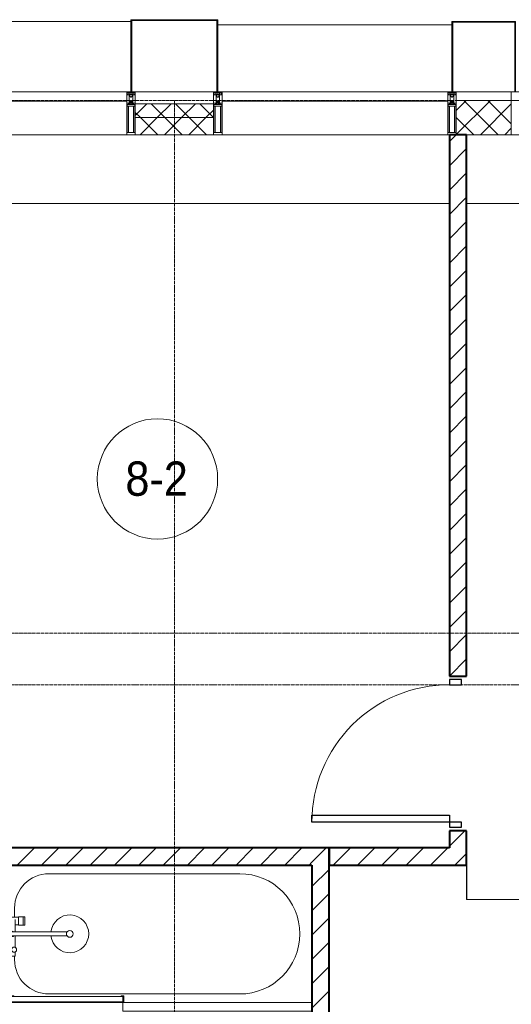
# Model space of a CAD drawing. Header units: millimetres. Extents: x 5617 to 109543, y 7718 to 202726.
# Tile 71 of 84: x 57514 to 60374, y 27840 to 33570. Entities that reach past the tile are written whole.
import ezdxf

# ---------------------------------------------------------------- set-up
doc = ezdxf.new("R2010")
doc.units = ezdxf.units.MM
doc.linetypes.add('ADSK_Линия сетки', pattern=[25, 20, -2.5, 0, -2.5])
doc.linetypes.add('Линия сетки', pattern=[25, 20, -2.5, 0, -2.5])
for name, color, linetype, lineweight in [('Двери', 7, 'Continuous', 18), ('Импосты витража', 7, 'Continuous', 18), ('Колонны', 7, 'Continuous', 18), ('Марки помещений', 7, 'Continuous', 20), ('Мебель', 7, 'Continuous', 18), ('Оси', 7, 'Continuous', 9), ('Панели витража', 7, 'Continuous', 18), ('Перекрытия', 7, 'Continuous', 18), ('Сантехнические приборы', 7, 'Continuous', 18), ('Стены', 7, 'Continuous', 18), ('Стены разрез', 7, 'Continuous', 40), ('Стены штриховка', 7, 'Continuous', 40), ('Элементы узлов', 7, 'Continuous', 18)]:
    doc.layers.add(name, color=color, linetype=linetype, lineweight=lineweight)
doc.styles.add('Arial_3', font='arial.ttf', dxfattribs={"width": 0.9, "height": 200})
pattern_1 = [(45, (0, 0), (-70.71068, 70.71068), [])]
pattern_2 = [(45, (0, 0), (-70.71068, 70.71068), []), (135, (0, 0), (-70.71068, -70.71068), [])]

# ---------------------------------------------------------------- blocks, each defined once
blk = doc.blocks.new('MR_Ванна - Санузел с ванной_1800x800-2638737-МКСС_К4_L16_54_900_')
at = {"layer": 'Сантехнические приборы', "color": 253, "true_color": 0xaaaaaa}
for p, q in [((630, 750), (-480, 750)), ((210, 800.1), (195, 800.1)), ((195, 800.1), (195, 760)), ((195, 760), (210, 760)), ((200, 765), (200, 795.1)), ((200, 795.1), (210, 795.1)), ((200, 795.1), (200, 765)), ((895, 795.1), (200, 795.1)), ((210, 765), (200, 765)), ((200, 765), (895, 765)), ((210, 795.1), (210, 800.1)), ((210, 800), (885, 800)), ((210, 760), (210, 765)), ((895, 765), (835, 765)), ((835, 765), (835, 760)), ((835, 760), (900, 760)), ((900, 800), (885, 800)), ((885, 800), (885, 795.1)), ((885, 795.1), (895, 795.1)), ((895, 795.1), (895, 765)), ((895, 765), (895, 795.1)), ((900, 760), (900, 800)), ((900, 760), (900, 509.8)), ((826.3, 529.1), (858, 529.1)), ((826.3, 505.7), (826.3, 529.1)), ((830, 529.1), (830, 550)), ((858, 529.1), (858, 411.3)), ((826.3, 411.3), (826.3, 478.7)), ((858, 493.3), (866, 493.3)), ((858, 466.4), (858, 493.3)), ((866, 466.4), (858, 466.4)), ((866, 496), (880, 496)), ((866, 464), (866, 496)), ((866, 493.3), (866, 466.4)), ((880, 464), (866, 464)), ((880, 509.8), (900, 509.8)), ((880, 450), (880, 509.8)), ((880, 496), (880, 464)), ((900, 509.8), (900, 450)), ((524.9, 411.3), (880, 411.3)), ((900, 450), (880, 450)), ((880, 411.3), (880, 388.7)), ((900, 450), (900, 360)), ((880, 388.7), (524.9, 388.7)), ((770.9, 301.9), (770.9, 348.9)), ((770.9, 348.9), (780, 348.9)), ((780, 301.9), (780, 348.9)), ((780, 348.9), (807.5, 348.9)), ((780, 348.9), (780, 301.9)), ((807.5, 348.9), (807.5, 301.9)), ((807.5, 303.8), (807.5, 346.6)), ((807.5, 346.6), (826.3, 346.6)), ((826.3, 316.7), (826.3, 388.7)), ((858, 388.7), (858, 316.7)), ((866, 314), (866, 346)), ((866, 346), (880, 346)), ((880, 300.2), (880, 360)), ((880, 360), (900, 360)), ((880, 346), (880, 314)), ((900, 360), (900, 300.2)), ((780, 301.9), (770.9, 301.9)), ((807.5, 301.9), (780, 301.9)), ((858, 303.8), (807.5, 303.8)), ((830, 250), (830, 303.8)), ((858, 316.7), (858, 343.6)), ((858, 343.6), (866, 343.6)), ((858, 316.7), (858, 303.8)), ((866, 316.7), (858, 316.7)), ((866, 343.6), (866, 316.7)), ((880, 314), (866, 314)), ((900, 300.2), (880, 300.2)), ((900, 300.2), (900, 0)), ((-480, 50), (630, 50))]:
    blk.add_line(p, q, dxfattribs=at)
for centre, radius, start, end in [((-480, 400), 350, 90, 270), ((630, 550), 200, 360, 90), ((508.5, 400), 110, 5.91598, 354.08402), ((832.8, 492.2), 15, 90, 270), ((832.8, 492.2), 15, 244.04828, 115.95172), ((832.8, 492.2), 15, 270, 90), ((508.5, 400), 20, 90, 270), ((508.5, 400), 20, 270, 90), ((508.5, 400), 20, 325.4667, 34.5333), ((843.9, 400), 15.5, 47.00933, 132.99067), ((843.9, 400), 15.5, 227.00933, 312.99067), ((630, 250), 200, 270, 360)]:
    blk.add_arc(centre, radius, start, end, dxfattribs=at)
blk = doc.blocks.new('MR_Зона обслуживания - MR_Зона обслуживания-2638739-МКСС_К4_L16_54_900_')
at = {"layer": 'Мебель', "lineweight": 9}
for p, q in [((550, 50), (-550, 50)), ((-550, 0), (545.1, 0)), ((550, 0.1), (550, 50))]:
    blk.add_line(p, q, dxfattribs=at)
blk = doc.blocks.new('A_DOR_Door - Вн_3_Одинарная_900x2100-3250834-МКСС_К4_L16_54_900_')
at = {"layer": 'Двери', "color": 253, "lineweight": 30, "true_color": 0xaaaaaa}
for p, q in [((-400, 50), (-400, 850)), ((-400, 850), (-360, 850)), ((-400, 50), (-400, 850)), ((-360, 850), (-360, 50)), ((-430, 50), (-430, -20)), ((-400, 50), (-430, 50)), ((-360, 50), (-400, 50)), ((-400, -20), (-400, 50)), ((430, 50), (400, 50)), ((400, 50), (400, -20)), ((430, -20), (430, 50)), ((-430, -20), (-400, -20)), ((400, -20), (430, -20))]:
    blk.add_line(p, q, dxfattribs=at)
at = {"layer": 'Двери', "color": 254, "lineweight": 9, "true_color": 0xd4d4d4}
blk.add_arc((-400, 50), 800, 360, 90, dxfattribs=at)
blk = doc.blocks.new('135_SLK_K4_AR_rvt-1-МКСС_К4_L16_54_900_')
at = {"layer": 'Стены разрез', "lineweight": 9, "true_color": 0xaaaaaa}
h = blk.add_hatch(dxfattribs=at)
h.set_pattern_fill('FP_3', color=253, style=0, pattern_type=2)
h.set_pattern_definition(pattern_1)
h.paths.add_polyline_path([(131250, 28650), (131250, 28850), (131150, 28850), (131150, 28650), (131190.1, 28650)])
h.paths.add_polyline_path([(131250, 29750), (131250, 32900), (131150, 32900), (131150, 29750)])
h = blk.add_hatch(dxfattribs=at)
h.set_pattern_fill('FP_3', color=253, style=0, pattern_type=2)
h.set_pattern_definition(pattern_1)
h.paths.add_polyline_path([(130350, 28650), (130350, 28750), (128500, 28750), (128500, 28650), (129985.8, 28650)])
h = blk.add_hatch(dxfattribs=at)
h.set_pattern_fill('FP_3', color=253, style=0, pattern_type=2)
h.set_pattern_definition(pattern_1)
h.paths.add_polyline_path([(130350, 26350), (130450, 26350), (130450, 26950), (130350, 26950), (130350, 26543.6)])
h.paths.add_polyline_path([(130450, 27750), (130450, 28750), (130350, 28750), (130350, 27750)])
h = blk.add_hatch(dxfattribs=at)
h.set_pattern_fill('FP_3', color=253, style=0, pattern_type=2)
h.set_pattern_definition(pattern_1)
h.paths.add_polyline_path([(130450, 28650), (131150, 28650), (131150, 28750), (130450, 28750)])
at = {"layer": 'Перекрытия', "color": 253, "true_color": 0xaaaaaa}
for p, q in [((131150, 32500), (128000, 32500)), ((136150, 32500), (131250, 32500))]:
    blk.add_line(p, q, dxfattribs=at)
at = {"layer": 'Стены', "color": 253, "true_color": 0xaaaaaa}
for p, q in [((131250.8, 28700), (131250, 28700)), ((131250.8, 28700), (131250.8, 28450.4)), ((131250, 28450.4), (131250, 28650)), ((131250, 28450.4), (131250, 28449.6)), ((132400, 28449.6), (131250, 28449.6)), ((131250.8, 28450.4), (132400, 28450.4))]:
    blk.add_line(p, q, dxfattribs=at)
at = {"layer": 'Стены разрез', "color": 253, "true_color": 0xaaaaaa}
for p, q in [((131250, 32900), (131150, 32900)), ((131150, 32900), (131150, 29750)), ((131250, 29750), (131250, 32900)), ((131150, 29750), (131250, 29750)), ((131250, 28850), (131150, 28850)), ((131150, 28850), (131150, 28750)), ((131250, 28650), (131250, 28850)), ((130350, 28750), (128500, 28750)), ((130450, 28750), (130350, 28750)), ((130450, 27750), (130450, 28750)), ((131150, 28750), (130450, 28750)), ((130450, 28750), (130450, 28650)), ((128500, 28650), (130350, 28650)), ((130350, 28650), (130350, 27750)), ((130450, 28650), (131150, 28650)), ((131150, 28650), (131250, 28650))]:
    blk.add_line(p, q, dxfattribs=at)
at = {"layer": 'Двери', "color": 253, "lineweight": 18, "true_color": 0xaaaaaa, "rotation": 90}
blk.add_blockref('A_DOR_Door - Вн_3_Одинарная_900x2100-3250834-МКСС_К4_L16_54_900_', (131200, 29300), dxfattribs=at)
at = {"layer": 'Мебель', "color": 253, "lineweight": 18, "true_color": 0xaaaaaa, "rotation": 180}
blk.add_blockref('MR_Зона обслуживания - MR_Зона обслуживания-2638739-МКСС_К4_L16_54_900_', (129800, 27850), dxfattribs=at)
at = {"layer": 'Сантехнические приборы', "color": 253, "lineweight": 18, "true_color": 0xaaaaaa, "rotation": 180}
blk.add_blockref('MR_Ванна - Санузел с ванной_1800x800-2638737-МКСС_К4_L16_54_900_', (129450, 28650), dxfattribs=at)
blk = doc.blocks.new('System Panel - A_PAN_Glass-7513417-МКСС_К4_L16_54_900_')
at = {"layer": 'Панели витража', "color": 253, "lineweight": 5, "true_color": 0xaaaaaa}
for p, q in [((656.25, 0), (-656.25, 0)), ((-656.25, 0), (-656.25, -55)), ((656.25, -55), (656.25, 0)), ((-656.25, -55), (656.25, -55))]:
    blk.add_line(p, q, dxfattribs=at)
blk = doc.blocks.new('Rectangular Mullion - R_StandardFrame_50Wx250H-5816490-МКСС_К4_L16_54_900_')
at = {"layer": 'Импосты витража', "color": 253, "lineweight": 5, "true_color": 0xaaaaaa}
blk.add_line((134740, 32900), (133427.5, 32900), dxfattribs=at)
blk = doc.blocks.new('Rectangular Mullion - 50Wx250H-2623690-МКСС_К4_L16_54_900_')
at = {"layer": 'Элементы узлов', "color": 253, "lineweight": 5, "true_color": 0xaaaaaa}
for p, q in [((-25, 65.2), (-25, 250)), ((-25, 250), (0, 250)), ((-23, 237.3), (0, 237.3)), ((-23, 237.3), (-23, 73.6)), ((-14.9, 84), (-14.9, 237.3)), ((25, 250), (0, 250)), ((23, 237.3), (0, 237.3)), ((14.9, 84), (14.9, 237.3)), ((23, 237.3), (23, 73.6)), ((25, 65.2), (25, 250)), ((-14, 65.2), (-25, 65.2)), ((0, 84), (-23, 84)), ((-0.5, 73.6), (-23, 73.6)), ((-14, 71.3), (-14, 65.2)), ((-10, 71.3), (-14, 71.3)), ((-10, 53), (-10, 71.3)), ((-7, 65.2), (-5.9, 67.3)), ((-7, 65.2), (-7, 54.7)), ((-4.1, 67.3), (-5.9, 67.3)), ((-4.1, 67.3), (-2.9, 65.1)), ((-2.9, 65.1), (-2.9, 54.6)), ((0, 84), (23, 84)), ((0.5, 73.6), (23, 73.6)), ((4.1, 67.3), (2.9, 65.1)), ((2.9, 65.1), (2.9, 54.6)), ((4.1, 67.3), (5.9, 67.3)), ((7, 65.2), (5.9, 67.3)), ((7, 65.2), (7, 54.7)), ((10, 71.3), (14, 71.3)), ((10, 53), (10, 71.3)), ((14, 71.3), (14, 65.2)), ((14, 65.2), (25, 65.2)), ((-23.8, 14.6), (-25, 14.2)), ((-25, 0), (-25, 14.2)), ((-22.3, 17), (-23.8, 17)), ((-23.8, 17), (-23.8, 14.6)), ((-22.5, 10.6), (-23.8, 14.6)), ((-22.5, 10.6), (-23.7, 9.9)), ((-23.7, 1.3), (-23.7, 9.9)), ((-23.7, 1.3), (-11.8, 1.3)), ((-23.2, 10.2), (-22.5, 8)), ((-22.5, 8), (-22.5, 4.5)), ((-21.3, 4.5), (-22.5, 4.5)), ((-22.3, 17), (-22.3, 16)), ((-22.3, 16), (-21.3, 16)), ((-19, 17.6), (-21.3, 16)), ((-21.3, 4.5), (-21.3, 6.5)), ((-21.3, 6.5), (-14.2, 6.5)), ((-18.4, 16.6), (-19, 17.6)), ((-7.4, 16.6), (-18.4, 16.6)), ((-14.2, 6.5), (-14.2, 4.5)), ((-13.2, 4.5), (-14.2, 4.5)), ((-13.2, 4.5), (-12.2, 7.2)), ((-12.7, 7.6), (-11.3, 11.4)), ((-12.7, 7.6), (-11.8, 6.9)), ((-12.2, 9), (-12.2, 14.8)), ((-12.2, 14.8), (0, 14.8)), ((-11.8, 1.3), (-11.8, 6.9)), ((-10.5, 11.2), (-11.3, 11.4)), ((-10.5, 1.5), (-10.5, 11.2)), ((-4.8, 1.5), (-10.5, 1.5)), ((-8.7, 53), (-10, 53)), ((-10, 53), (-10, 17)), ((-10, 17), (-7.5, 17)), ((-8.7, 53), (-7, 54.7)), ((-8.5, 23), (-1.5, 30)), ((-8.5, 18.5), (-8.5, 23)), ((-7.5, 18.5), (-8.5, 18.5)), ((-7.5, 17), (-7.5, 18.5)), ((-7.4, 18), (-7.4, 16.6)), ((-2.6, 18), (-7.4, 18)), ((0, 8), (-4.8, 8)), ((-4.8, 1.5), (-4.8, 8)), ((-1.3, 53), (-2.9, 54.6)), ((-2.6, 18), (-2.6, 16.8)), ((-2.6, 16.8), (0, 16.8)), ((-1.5, 30), (0, 30)), ((0, 53), (-1.3, 53)), ((0, 53), (1.3, 53)), ((1.5, 30), (0, 30)), ((2.6, 16.8), (0, 16.8)), ((0, 14.8), (0, 16.8)), ((0, 14.8), (0, 16.8)), ((12.2, 14.8), (0, 14.8)), ((0, 0), (0, 8)), ((0, 8), (4.8, 8)), ((0, 0), (0, 8)), ((1.3, 53), (2.9, 54.6)), ((8.5, 23), (1.5, 30)), ((2.6, 18), (2.6, 16.8)), ((2.6, 18), (7.4, 18)), ((4.8, 1.5), (4.8, 8)), ((4.8, 1.5), (10.5, 1.5)), ((8.7, 53), (7, 54.7)), ((7.4, 18), (7.4, 16.6)), ((7.4, 16.6), (18.4, 16.6)), ((7.5, 18.5), (8.5, 18.5)), ((7.5, 17), (7.5, 18.5)), ((10, 17), (7.5, 17)), ((8.5, 18.5), (8.5, 23)), ((8.7, 53), (10, 53)), ((10, 53), (10, 17)), ((10.5, 11.2), (11.3, 11.4)), ((10.5, 1.5), (10.5, 11.2)), ((12.7, 7.6), (11.3, 11.4)), ((12.7, 7.6), (11.8, 6.9)), ((11.8, 1.3), (11.8, 6.9)), ((23.7, 1.3), (11.8, 1.3)), ((12.2, 9), (12.2, 14.8)), ((13.2, 4.5), (12.2, 7.2)), ((13.2, 4.5), (14.2, 4.5)), ((21.3, 6.5), (14.2, 6.5)), ((14.2, 6.5), (14.2, 4.5)), ((18.4, 16.6), (19, 17.6)), ((19, 17.6), (21.3, 16)), ((22.3, 16), (21.3, 16)), ((21.3, 4.5), (21.3, 6.5)), ((21.3, 4.5), (22.5, 4.5)), ((22.3, 17), (22.3, 16)), ((22.3, 17), (23.8, 17)), ((22.5, 10.6), (23.8, 14.6)), ((22.5, 10.6), (23.7, 9.9)), ((23.2, 10.2), (22.5, 8)), ((22.5, 8), (22.5, 4.5)), ((23.7, 1.3), (23.7, 9.9)), ((23.8, 17), (23.8, 14.6)), ((23.8, 14.6), (25, 14.2)), ((25, 0), (25, 14.2)), ((-25, 0), (0, 0)), ((25, 0), (0, 0))]:
    blk.add_line(p, q, dxfattribs=at)
for centre, start, end in [((-0.5, 73.1), 360, 90), ((0.5, 73.1), 90, 180)]:
    blk.add_arc(centre, 0.5, start, end, dxfattribs=at)
blk = doc.blocks.new('Rectangular Mullion - R_StandardFrame_50Wx250H-V62-МКСС_К4_L16_54_900_')
at = {"layer": 'Импосты витража', "color": 253, "lineweight": 5, "true_color": 0xaaaaaa}
for p, q in [((-25, 0), (-25, 250)), ((-25, 250), (25, 250)), ((25, 250), (25, 0)), ((0, 0), (-25, 0)), ((25, 0), (5, 0))]:
    blk.add_line(p, q, dxfattribs=at)
blk = doc.blocks.new('Rectangular Mullion - R_StandardFrame_50Wx250H-7511672-МКСС_К4_L16_54_900_')
at = {"layer": 'Импосты витража', "color": 253, "lineweight": 5, "true_color": 0xaaaaaa}
for p, q in [((-25, 0), (-25, 250)), ((-25, 250), (25, 250)), ((25, 250), (25, 0)), ((-5, 0), (-25, 0)), ((25, 0), (0, 0))]:
    blk.add_line(p, q, dxfattribs=at)
blk = doc.blocks.new('Rectangular Mullion - R_StandardFrame_50Wx250H-V65-МКСС_К4_L16_54_900_')
at = {"layer": 'Импосты витража', "color": 253, "lineweight": 5, "true_color": 0xaaaaaa}
for p, q in [((-25, 0), (-25, 250)), ((-25, 250), (25, 250)), ((25, 250), (25, 135.1)), ((25, 128.4), (25, 113.4)), ((25, 110.1), (25, 0)), ((-5, 0), (-25, 0)), ((25, 0), (0, 0))]:
    blk.add_line(p, q, dxfattribs=at)
blk = doc.blocks.new('Rectangular Mullion - R_StandardFrame_50Wx250H-V66-МКСС_К4_L16_54_900_')
at = {"layer": 'Импосты витража', "color": 253, "lineweight": 5, "true_color": 0xaaaaaa}
blk.add_line((129272.5, 32900), (128000, 32900), dxfattribs=at)
blk = doc.blocks.new('A_SLK_PAN_Type1 - Прямой тип панели-6538269-МКСС_К4_L16_54_900_')
at = {"layer": 'Колонны', "lineweight": 5}
for p, q in [((-247.5, 0), (-252.5, 0)), ((-252.5, 0), (-252.5, -420)), ((-247.5, -415), (-247.5, 0)), ((227.5, 0), (-227.5, 0)), ((247.5, 0), (247.5, -415)), ((252.5, 0), (247.5, 0)), ((252.5, -420), (252.5, 0)), ((-252.5, -420), (252.5, -420)), ((247.5, -415), (-247.5, -415))]:
    blk.add_line(p, q, dxfattribs=at)
blk = doc.blocks.new('A_SLK_PAN_Type1 - Прямой тип панели-6538270-МКСС_К4_L16_54_900_')
at = {"layer": 'Колонны', "lineweight": 5}
for p, q in [((-180, 0), (-185, 0)), ((-185, 0), (-185, -410)), ((-180, -405), (-180, 0)), ((159.9, 0), (-160, 0)), ((180, 0), (180, -405)), ((185, 0), (180, 0)), ((185, -410), (185, 0)), ((-185, -410), (185, -410)), ((180, -405), (-180, -405))]:
    blk.add_line(p, q, dxfattribs=at)
blk = doc.blocks.new('A_OGR_PAN_Отлив - A_OGR_PAN_Отлив-6265489-МКСС_К4_L16_54_900_')
at = {"layer": 'Колонны', "color": 253, "lineweight": 5, "true_color": 0xaaaaaa}
blk.add_line((681.25, 390), (-681.25, 390), dxfattribs=at)
blk = doc.blocks.new('A_OGR_PAN_Отлив - A_OGR_PAN_Отлив-6266202-МКСС_К4_L16_54_900_')
at = {"layer": 'Колонны', "color": 253, "lineweight": 5, "true_color": 0xaaaaaa}
blk.add_line((681.25, 410), (-681.25, 410), dxfattribs=at)
blk = doc.blocks.new('135_SLK_K4_AR_FCD_rvt-1-МКСС_К4_L16_54_900_')
at = {"layer": 'Стены разрез', "lineweight": 5, "true_color": 0xaaaaaa}
h = blk.add_hatch(dxfattribs=at)
h.set_pattern_fill('FP_4', color=253, style=0, pattern_type=2)
h.set_pattern_definition(pattern_2)
h.paths.add_polyline_path([(129777.5, 33000), (129777.5, 33080), (129322.5, 33080), (129322.5, 33000)])
h = blk.add_hatch(dxfattribs=at)
h.set_pattern_fill('FP_4', color=253, style=0, pattern_type=2)
h.set_pattern_definition(pattern_2)
h.paths.add_polyline_path([(131510, 32900), (131510, 33100), (131190, 33100), (131190.1, 32900), (131491.1, 32900)])
h = blk.add_hatch(dxfattribs=at)
h.set_pattern_fill('FP_4', color=253, style=0, pattern_type=2)
h.set_pattern_definition(pattern_2)
h.paths.add_polyline_path([(129777.5, 32900), (129777.5, 33000), (129322.5, 33000), (129322.5, 32900)])
at = {"layer": 'Стены разрез', "color": 253, "lineweight": 9, "true_color": 0xaaaaaa}
for p, q in [((129777.5, 33080), (129322.5, 33080)), ((129322.5, 33080), (129322.5, 32900)), ((129777.5, 32900), (129777.5, 33080)), ((131510, 33100), (131190, 33100)), ((131190, 33100), (131190, 32900)), ((131510, 32900), (131510, 33100)), ((129322.5, 32900), (129777.5, 32900)), ((131190, 32900), (131510, 32900))]:
    blk.add_line(p, q, dxfattribs=at)
at = {"layer": 'Стены штриховка', "color": 253, "lineweight": 9, "true_color": 0xaaaaaa}
blk.add_line((129777.5, 33000), (129322.5, 33000), dxfattribs=at)
at = {"layer": 'Импосты витража', "color": 253, "lineweight": 5, "true_color": 0xaaaaaa, "extrusion": (0, 0, -1), "rotation": 180}
for name, p in [('Rectangular Mullion - 50Wx250H-2623690-МКСС_К4_L16_54_900_', (-129297.5, 33150)), ('Rectangular Mullion - R_StandardFrame_50Wx250H-V62-МКСС_К4_L16_54_900_', (-129297.5, 33150)), ('Rectangular Mullion - 50Wx250H-2623690-МКСС_К4_L16_54_900_', (-129802.5, 33150)), ('Rectangular Mullion - R_StandardFrame_50Wx250H-7511672-МКСС_К4_L16_54_900_', (-129802.5, 33150)), ('Rectangular Mullion - 50Wx250H-2623690-МКСС_К4_L16_54_900_', (-131165, 33150)), ('Rectangular Mullion - R_StandardFrame_50Wx250H-V62-МКСС_К4_L16_54_900_', (-131165, 33150)), ('Rectangular Mullion - R_StandardFrame_50Wx250H-V65-МКСС_К4_L16_54_900_', (-131535, 33150))]:
    blk.add_blockref(name, p, dxfattribs=at)
at = {"layer": 'Импосты витража', "color": 253, "lineweight": 5, "true_color": 0xaaaaaa}
for name, p in [('Rectangular Mullion - R_StandardFrame_50Wx250H-V66-МКСС_К4_L16_54_900_', (0, 0)), ('Rectangular Mullion - R_StandardFrame_50Wx250H-5816490-МКСС_К4_L16_54_900_', (-3600, 0))]:
    blk.add_blockref(name, p, dxfattribs=at)
at = {"layer": 'Колонны', "color": 253, "lineweight": 5, "true_color": 0xaaaaaa}
for name, p in [('A_OGR_PAN_Отлив - A_OGR_PAN_Отлив-6266202-МКСС_К4_L16_54_900_', (128616.3, 33150)), ('A_OGR_PAN_Отлив - A_OGR_PAN_Отлив-6265489-МКСС_К4_L16_54_900_', (130483.8, 33150))]:
    blk.add_blockref(name, p, dxfattribs=at)
at = {"layer": 'Колонны', "color": 253, "lineweight": 5, "true_color": 0xaaaaaa, "rotation": 180}
for name, p in [('A_SLK_PAN_Type1 - Прямой тип панели-6538269-МКСС_К4_L16_54_900_', (129550, 33150)), ('A_SLK_PAN_Type1 - Прямой тип панели-6538270-МКСС_К4_L16_54_900_', (131350, 33150))]:
    blk.add_blockref(name, p, dxfattribs=at)
at = {"layer": 'Панели витража', "color": 253, "lineweight": 5, "true_color": 0xaaaaaa}
for p in [(128616.3, 33150), (130483.8, 33150)]:
    blk.add_blockref('System Panel - A_PAN_Glass-7513417-МКСС_К4_L16_54_900_', p, dxfattribs=at)
blk = doc.blocks.new('050_Марка_Помещение - Номер-620969-МКСС_К4_L16_54_900_')
at = {"layer": 'Марки помещений'}
blk.add_circle((0, 0), 3.5, dxfattribs=at)

msp = doc.modelspace()

# ---------------------------------------------------------------- linework, layer by layer
at = {"layer": 'Оси', "linetype": 'ADSK_Линия сетки'}
for p, q in [((65663.9, 33100), (24981.8, 33100)), ((65663.9, 30000), (26251.8, 30000)), ((65663.9, 29700), (24981.8, 29700))]:
    msp.add_line(p, q, dxfattribs=at)
at = {"layer": 'Оси', "linetype": 'Линия сетки'}
msp.add_line((58413.9, 12025.7), (58413.9, 33100), dxfattribs=at)

# ---------------------------------------------------------------- block references
at = {"lineweight": 5}
for name in ['135_SLK_K4_AR_FCD_rvt-1-МКСС_К4_L16_54_900_', '135_SLK_K4_AR_rvt-1-МКСС_К4_L16_54_900_']:
    msp.add_blockref(name, (-71136.1, 0), dxfattribs=at)
at = {"layer": 'Марки помещений', "xscale": 99.99999999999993, "yscale": 99.99999999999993, "zscale": 99.99999999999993}
msp.add_blockref('050_Марка_Помещение - Номер-620969-МКСС_К4_L16_54_900_', (58315.5, 30897.6), dxfattribs=at)

# ---------------------------------------------------------------- texts
at = {"layer": 'Марки помещений', "lineweight": 9, "insert": (58128.9, 30999.3), "char_height": 200, "width": 447.342, "attachment_point": 1, "style": 'Arial_3'}
msp.add_mtext('8-2', dxfattribs=at)

doc.saveas('drawing.dxf')
